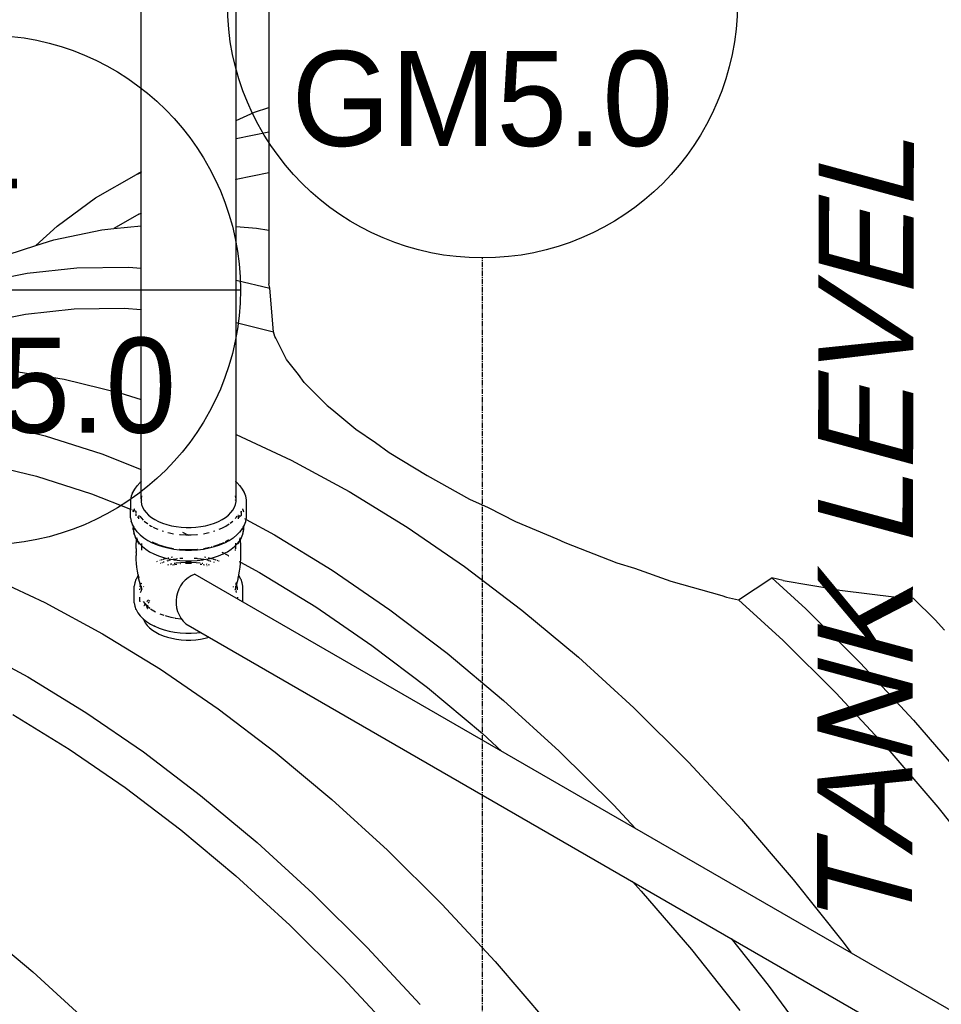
# Model space of a CAD drawing. Extents: x -19547 to -11561, y 2096 to 5601.
# Tile 153 of 168: x -13637 to -13550, y 3173 to 3266. Entities that reach past the tile are written whole.
import ezdxf
from ezdxf.enums import TextEntityAlignment as Align

# ---------------------------------------------------------------- set-up
doc = ezdxf.new("R2010")
doc.units = 0
doc.header["$MEASUREMENT"] = 0
doc.linetypes.add('CENTER1', pattern=[0.6625, 0.5, -0.075, 0.0125, -0.075])
doc.layers.get('0').update_dxf_attribs({"linetype": 'CONTINUOUS'})
for name, color, linetype in [('2946GM2$0$SHEET_NOTES', 3, 'CONTINUOUS'), ('CENTERLINE', 3, 'CENTER1'), ('PIPING-VENT-ISO', 3, 'CONTINUOUS'), ('TANK-SLOPE', 2, 'CONTINUOUS'), ('TEXT', 3, 'CONTINUOUS')]:
    doc.layers.add(name, color=color, linetype=linetype)
doc.styles.add('ISO1', font='SIMPFRAC.shx', dxfattribs={"width": 0.85, "oblique": 15})
doc.styles.add('SIMPFRAC', font='simpfrac')

# ---------------------------------------------------------------- blocks, each defined once
blk = doc.blocks.new('KEY-DETAIL')
blk.add_line((-0.19113, 0), (0.19113, 0))
blk.add_circle((0, 0), 0.19113)
at = {"style": 'SIMPFRAC'}
for tag, p in [('DETAIL', (0, 0.1314)), ('SHEET', (0, -0.03584))]:
    blk.add_attdef(tag, text='', height=0.07812, dxfattribs=at).set_placement(p, align=Align.TOP_CENTER)
blk = doc.blocks.new('8-10 TANKS')
for p, q in [((24.374, 135.7), (24.374, 117.613)), ((18.327, 114.576), (18.327, 134.748)), ((22.821, 117.01), (22.821, 134.748)), ((23.704, 117.399), (24.374, 117.613)), ((24.374, 117.613), (24.374, 116.47)), ((22.821, 117.01), (23.704, 117.399)), ((22.796, 116.999), (22.821, 117.01)), ((22.821, 116.148), (22.821, 117.01)), ((22.796, 116.143), (22.821, 116.148)), ((22.821, 116.148), (24.374, 116.47)), ((22.821, 114.222), (22.821, 116.148)), ((24.374, 116.47), (24.374, 114.544)), ((16.175, 113.334), (18.113, 114.452)), ((18.327, 114.576), (18.113, 114.452)), ((18.113, 114.452), (18.327, 114.547)), ((18.352, 114.59), (18.327, 114.576)), ((18.327, 114.547), (18.327, 114.576)), ((18.327, 114.547), (18.352, 114.557)), ((18.327, 112.614), (18.327, 114.547)), ((22.821, 114.222), (24.374, 114.544)), ((24.374, 114.544), (24.374, 111.807)), ((22.796, 114.216), (22.821, 114.222)), ((22.821, 111.978), (22.821, 114.222)), ((14.363, 112.006), (16.175, 113.334)), ((18.223, 112.568), (17.035, 111.882)), ((18.223, 112.568), (18.327, 112.614)), ((18.327, 112.614), (18.352, 112.625)), ((18.327, 112.019), (18.327, 112.614)), ((13.347, 111.08), (14.363, 112.006)), ((17.035, 111.882), (18.327, 112.019)), ((18.327, 112.019), (18.352, 112.021)), ((18.327, 110.011), (18.327, 112.019)), ((22.796, 111.98), (22.821, 111.978)), ((22.821, 111.978), (23.784, 111.903)), ((22.821, 109.446), (22.821, 111.978)), ((23.784, 111.903), (24.374, 111.807)), ((14.202, 111.352), (16.468, 111.822)), ((16.468, 111.822), (17.035, 111.882)), ((24.374, 111.807), (24.374, 109.263)), ((12.037, 110.663), (13.347, 111.08)), ((13.347, 111.08), (14.202, 111.352)), ((12.933, 109.781), (15.292, 110.03)), ((15.292, 110.03), (17.733, 110.057)), ((17.733, 110.057), (18.327, 110.011)), ((10.667, 109.311), (12.933, 109.781)), ((18.327, 110.011), (18.352, 110.009)), ((18.327, 108.047), (18.327, 110.011)), ((22.796, 109.45), (22.821, 109.446)), ((22.821, 109.446), (22.826, 109.445)), ((22.821, 107.433), (22.821, 109.446)), ((22.826, 109.445), (24.429, 109.057)), ((24.429, 109.057), (24.374, 109.263)), ((24.596, 107.004), (24.429, 109.057)), ((10.661, 107.383), (12.865, 107.84)), ((12.865, 107.84), (15.159, 108.083)), ((15.159, 108.083), (17.534, 108.109)), ((17.534, 108.109), (18.327, 108.047)), ((18.327, 108.047), (18.352, 108.045)), ((18.327, 103.794), (18.327, 108.047)), ((22.796, 107.439), (22.821, 107.433)), ((22.821, 107.433), (24.596, 107.004)), ((22.821, 102.139), (22.821, 107.433)), ((24.656, 106.779), (24.596, 107.004)), ((24.703, 106.696), (24.656, 106.779)), ((25.215, 105.682), (24.703, 106.696)), ((25.775, 104.982), (25.215, 105.682)), ((12.116, 105.167), (14.695, 104.75)), ((26.047, 104.6), (25.775, 104.982)), ((14.695, 104.75), (17.326, 104.114)), ((26.047, 104.6), (27.142, 103.505)), ((17.326, 104.114), (18.327, 103.794)), ((18.327, 103.794), (18.352, 103.786)), ((18.327, 100.484), (18.327, 103.794)), ((27.142, 103.505), (27.362, 103.34)), ((27.362, 103.34), (28.487, 102.383)), ((11.159, 102.709), (13.79, 102.072)), ((22.796, 102.15), (22.821, 102.139)), ((22.821, 102.139), (25.435, 100.915)), ((22.821, 99.889), (22.821, 102.139)), ((28.487, 102.383), (29.427, 101.758)), ((13.79, 102.072), (16.465, 101.219)), ((29.427, 101.758), (30.069, 101.275)), ((16.465, 101.219), (18.327, 100.484)), ((30.069, 101.275), (31.87, 100.189)), ((10.821, 100.777), (13.38, 100.158)), ((25.435, 100.915), (28.174, 99.433)), ((18.327, 100.484), (18.352, 100.474)), ((18.327, 99.889), (18.327, 100.484)), ((13.38, 100.158), (15.981, 99.328)), ((18.284, 99.855), (18.141, 99.712)), ((18.327, 99.889), (18.284, 99.855)), ((18.352, 99.908), (18.327, 99.889)), ((18.327, 99.094), (18.327, 99.889)), ((22.821, 99.889), (22.796, 99.908)), ((22.821, 99.094), (22.821, 99.889)), ((22.864, 99.855), (22.821, 99.889)), ((23.007, 99.712), (22.864, 99.855)), ((31.87, 100.189), (33.87, 99.08)), ((15.981, 99.328), (17.828, 98.599)), ((17.921, 99.38), (17.861, 99.217)), ((17.921, 99.38), (17.925, 99.388)), ((18.013, 99.546), (17.925, 99.388)), ((18.013, 99.546), (18.018, 99.554)), ((18.135, 99.705), (18.018, 99.554)), ((18.135, 99.705), (18.141, 99.712)), ((23.013, 99.705), (23.007, 99.712)), ((23.13, 99.554), (23.013, 99.705)), ((23.135, 99.546), (23.13, 99.554)), ((23.223, 99.388), (23.135, 99.546)), ((23.227, 99.38), (23.223, 99.388)), ((23.287, 99.217), (23.227, 99.38)), ((28.174, 99.433), (30.913, 97.752)), ((17.828, 99.032), (17.829, 99.042)), ((17.828, 99.032), (17.828, 98.599)), ((17.859, 99.208), (17.829, 99.042)), ((17.859, 99.208), (17.861, 99.217)), ((18.352, 99.229), (18.327, 99.094)), ((18.327, 99.094), (18.327, 99.025)), ((18.346, 99.045), (18.327, 99.025)), ((18.327, 99.024), (18.347, 99.044)), ((18.347, 99.031), (18.327, 99.005)), ((18.327, 99.025), (18.327, 99.024)), ((18.327, 99.024), (18.327, 99.005)), ((18.327, 99.005), (18.327, 98.958)), ((18.327, 98.958), (18.352, 98.823)), ((18.347, 99.044), (18.346, 99.045)), ((18.347, 99.044), (18.352, 99.048)), ((18.352, 99.035), (18.347, 99.031)), ((18.352, 99.049), (18.352, 99.048)), ((22.821, 99.094), (22.796, 99.229)), ((22.796, 99.048), (22.796, 99.049)), ((22.796, 99.048), (22.801, 99.044)), ((22.801, 99.031), (22.796, 99.035)), ((22.796, 98.823), (22.821, 98.958)), ((22.802, 99.045), (22.801, 99.044)), ((22.801, 99.044), (22.821, 99.024)), ((22.821, 99.005), (22.801, 99.031)), ((22.821, 99.025), (22.802, 99.045)), ((22.821, 99.025), (22.821, 99.094)), ((22.821, 99.024), (22.821, 99.025)), ((22.821, 99.005), (22.821, 99.024)), ((22.821, 98.958), (22.821, 99.005)), ((23.289, 99.208), (23.287, 99.217)), ((23.319, 99.042), (23.289, 99.208)), ((23.32, 99.032), (23.319, 99.042)), ((23.32, 98.203), (23.32, 99.032)), ((33.87, 99.08), (34.755, 98.682)), ((17.828, 98.599), (17.858, 98.588)), ((17.828, 98.203), (17.828, 98.599)), ((17.907, 98.568), (17.912, 98.566)), ((17.919, 98.563), (17.959, 98.548)), ((17.976, 98.518), (17.96, 98.475)), ((17.961, 98.474), (17.977, 98.517)), ((17.975, 98.541), (17.983, 98.538)), ((17.983, 98.538), (17.981, 98.532)), ((17.982, 98.53), (17.984, 98.538)), ((17.997, 98.576), (17.983, 98.538)), ((17.983, 98.538), (17.984, 98.538)), ((17.984, 98.538), (17.998, 98.575)), ((17.984, 98.538), (18.029, 98.52)), ((18.008, 98.606), (18.003, 98.591)), ((18.003, 98.59), (18.01, 98.606)), ((18.015, 98.618), (18.008, 98.606)), ((18.01, 98.606), (18.015, 98.616)), ((18.047, 98.513), (18.078, 98.501)), ((18.078, 98.505), (18.078, 98.501)), ((18.078, 98.501), (18.078, 98.451)), ((18.078, 98.501), (18.081, 98.499)), ((18.086, 98.492), (18.078, 98.451)), ((18.078, 98.451), (18.078, 98.42)), ((18.078, 98.4), (18.078, 98.327)), ((18.352, 98.823), (18.401, 98.69)), ((18.401, 98.69), (18.473, 98.56)), ((18.473, 98.56), (18.569, 98.436)), ((18.569, 98.436), (18.687, 98.318)), ((22.461, 98.318), (22.579, 98.436)), ((22.579, 98.436), (22.675, 98.56)), ((22.675, 98.56), (22.747, 98.69)), ((22.747, 98.69), (22.796, 98.823)), ((23.07, 98.451), (23.062, 98.492)), ((23.07, 98.505), (23.07, 98.481)), ((23.07, 98.471), (23.07, 98.451)), ((23.07, 98.44), (23.07, 98.451)), ((23.07, 98.42), (23.07, 98.362)), ((23.14, 98.606), (23.133, 98.618)), ((23.133, 98.616), (23.139, 98.606)), ((23.139, 98.606), (23.139, 98.604)), ((23.162, 98.546), (23.145, 98.591)), ((23.145, 98.59), (23.161, 98.545)), ((23.166, 98.53), (23.176, 98.504)), ((23.177, 98.505), (23.167, 98.532)), ((23.18, 98.492), (23.19, 98.467)), ((23.191, 98.468), (23.181, 98.494)), ((34.755, 98.682), (36.047, 98.018)), ((17.829, 98.193), (17.828, 98.203)), ((17.829, 98.193), (17.859, 98.028)), ((17.861, 98.018), (17.859, 98.028)), ((17.861, 98.018), (17.921, 97.856)), ((18.078, 98.312), (18.078, 98.3)), ((18.078, 98.3), (18.081, 98.284)), ((18.171, 98.219), (18.155, 98.198)), ((18.207, 98.265), (18.178, 98.227)), ((18.203, 98.257), (18.203, 98.202)), ((18.203, 98.187), (18.203, 98.149)), ((18.235, 98.302), (18.215, 98.275)), ((18.267, 98.269), (18.347, 98.166)), ((18.347, 98.166), (18.431, 98.082)), ((18.477, 98.037), (18.478, 98.035)), ((18.478, 98.035), (18.632, 97.913)), ((18.632, 97.913), (18.653, 97.899)), ((18.687, 98.318), (18.825, 98.208)), ((18.825, 98.208), (18.983, 98.107)), ((18.983, 98.107), (19.158, 98.016)), ((19.158, 98.016), (19.349, 97.936)), ((19.349, 97.936), (19.553, 97.868)), ((21.596, 97.868), (21.799, 97.936)), ((21.799, 97.936), (21.99, 98.016)), ((21.99, 98.016), (22.165, 98.107)), ((22.165, 98.107), (22.323, 98.208)), ((22.323, 98.208), (22.461, 98.318)), ((22.545, 97.936), (22.67, 98.035)), ((22.67, 98.035), (22.671, 98.037)), ((22.788, 98.154), (22.801, 98.166)), ((22.801, 98.166), (22.815, 98.184)), ((22.831, 98.205), (22.881, 98.269)), ((22.919, 98.293), (22.913, 98.302)), ((22.963, 98.236), (22.926, 98.285)), ((22.928, 98.317), (22.938, 98.312)), ((22.945, 98.218), (22.945, 98.257)), ((22.945, 98.149), (22.945, 98.202)), ((22.948, 98.306), (23.003, 98.276)), ((22.993, 98.198), (22.97, 98.227)), ((23.014, 98.271), (23.023, 98.266)), ((23.031, 98.261), (23.044, 98.254)), ((23.067, 98.284), (23.07, 98.3)), ((23.07, 98.344), (23.07, 98.327)), ((23.07, 98.312), (23.07, 98.3)), ((23.227, 97.856), (23.287, 98.018)), ((23.23, 98.154), (23.29, 98.121)), ((23.287, 98.018), (23.289, 98.028)), ((23.289, 98.028), (23.305, 98.113)), ((23.304, 98.114), (23.319, 98.193)), ((23.304, 98.114), (23.305, 98.113)), ((23.305, 98.113), (24.638, 97.392)), ((23.319, 98.193), (23.32, 98.203)), ((36.047, 98.018), (37.997, 97.2)), ((17.925, 97.847), (17.921, 97.856)), ((17.925, 97.847), (17.953, 97.797)), ((17.953, 97.813), (17.953, 97.797)), ((17.953, 97.797), (17.953, 97.719)), ((17.953, 97.797), (17.981, 97.747)), ((17.953, 97.694), (17.953, 97.719)), ((17.955, 97.669), (17.953, 97.694)), ((17.959, 97.644), (17.955, 97.669)), ((17.959, 97.644), (17.987, 97.486)), ((17.977, 97.727), (17.981, 97.747)), ((17.977, 97.727), (17.977, 97.57)), ((17.977, 97.57), (18.006, 97.414)), ((17.981, 97.749), (17.981, 97.747)), ((17.981, 97.747), (18.013, 97.689)), ((17.992, 97.462), (17.987, 97.486)), ((17.998, 97.438), (17.992, 97.462)), ((18.018, 97.681), (18.013, 97.689)), ((18.018, 97.681), (18.135, 97.53)), ((18.141, 97.524), (18.135, 97.53)), ((18.141, 97.524), (18.284, 97.381)), ((18.732, 97.849), (18.807, 97.801)), ((18.807, 97.801), (18.857, 97.775)), ((18.903, 97.751), (19.001, 97.7)), ((19.001, 97.7), (19.121, 97.649)), ((19.33, 97.572), (19.39, 97.552)), ((19.553, 97.868), (19.768, 97.813)), ((19.591, 97.497), (19.678, 97.474)), ((19.678, 97.474), (19.863, 97.439)), ((19.768, 97.813), (19.992, 97.771)), ((19.992, 97.771), (20.222, 97.743)), ((20.222, 97.743), (20.456, 97.729)), ((20.293, 97.503), (20.441, 97.434)), ((20.456, 97.729), (20.692, 97.729)), ((20.692, 97.729), (20.926, 97.743)), ((20.926, 97.743), (21.156, 97.771)), ((21.156, 97.771), (21.38, 97.813)), ((21.285, 97.439), (21.47, 97.474)), ((21.38, 97.813), (21.596, 97.868)), ((21.47, 97.474), (21.557, 97.497)), ((21.758, 97.552), (21.818, 97.572)), ((22.027, 97.649), (22.147, 97.7)), ((22.147, 97.7), (22.341, 97.801)), ((22.341, 97.801), (22.495, 97.899)), ((22.864, 97.381), (23.007, 97.524)), ((23.007, 97.524), (23.013, 97.53)), ((23.013, 97.53), (23.13, 97.681)), ((23.13, 97.681), (23.135, 97.689)), ((23.135, 97.689), (23.167, 97.747)), ((23.142, 97.414), (23.156, 97.489)), ((23.15, 97.438), (23.156, 97.462)), ((23.156, 97.462), (23.161, 97.486)), ((23.161, 97.486), (23.189, 97.644)), ((23.163, 97.528), (23.171, 97.57)), ((23.167, 97.747), (23.195, 97.797)), ((23.167, 97.747), (23.167, 97.749)), ((23.167, 97.747), (23.171, 97.727)), ((23.171, 97.57), (23.171, 97.727)), ((23.189, 97.644), (23.193, 97.669)), ((23.193, 97.669), (23.195, 97.694)), ((23.195, 97.797), (23.223, 97.847)), ((23.195, 97.797), (23.195, 97.813)), ((23.195, 97.719), (23.195, 97.797)), ((23.195, 97.694), (23.195, 97.719)), ((23.223, 97.847), (23.227, 97.856)), ((30.913, 97.752), (33.641, 95.879)), ((18.006, 97.414), (17.998, 97.438)), ((18.006, 97.414), (18.062, 97.26)), ((18.071, 97.238), (18.062, 97.26)), ((18.062, 97.26), (18.119, 97.16)), ((18.081, 97.215), (18.071, 97.238)), ((18.092, 97.194), (18.081, 97.215)), ((18.092, 97.194), (18.117, 97.148)), ((18.1, 96.919), (18.113, 97.102)), ((18.113, 97.102), (18.117, 97.148)), ((18.117, 97.148), (18.119, 97.16)), ((18.117, 97.148), (18.175, 97.046)), ((18.119, 97.16), (18.121, 97.18)), ((18.119, 97.16), (18.147, 97.111)), ((18.122, 97.194), (18.125, 97.22)), ((18.126, 97.228), (18.128, 97.249)), ((18.131, 97.241), (18.13, 97.247)), ((18.133, 97.218), (18.131, 97.241)), ((18.131, 97.241), (18.135, 97.221)), ((18.135, 97.241), (18.135, 97.221)), ((18.135, 97.221), (18.135, 97.216)), ((18.135, 97.216), (18.136, 97.215)), ((18.135, 97.194), (18.135, 97.189)), ((18.147, 97.144), (18.139, 97.169)), ((18.139, 97.169), (18.149, 97.143)), ((18.141, 97.186), (18.149, 97.143)), ((18.153, 97.119), (18.147, 97.144)), ((18.147, 97.111), (18.161, 97.091)), ((18.149, 97.143), (18.153, 97.119)), ((18.149, 97.143), (18.164, 97.102)), ((18.173, 97.069), (18.161, 97.091)), ((18.161, 97.091), (18.173, 97.076)), ((18.173, 97.076), (18.181, 97.057)), ((18.173, 97.076), (18.257, 96.967)), ((18.184, 97.046), (18.173, 97.069)), ((18.173, 97.069), (18.181, 97.057)), ((18.187, 97.026), (18.175, 97.046)), ((18.181, 97.057), (18.184, 97.046)), ((18.181, 97.057), (18.242, 96.947)), ((18.184, 97.046), (18.185, 97.044)), ((18.193, 97.023), (18.185, 97.044)), ((18.2, 97.006), (18.187, 97.026)), ((18.214, 96.987), (18.2, 97.006)), ((18.229, 96.968), (18.214, 96.987)), ((18.284, 97.381), (18.452, 97.247)), ((18.458, 97.243), (18.452, 97.247)), ((18.458, 97.243), (18.649, 97.12)), ((18.649, 97.12), (18.861, 97.01)), ((18.844, 97.048), (18.899, 97.019)), ((18.866, 97.008), (18.861, 97.01)), ((18.866, 97.008), (19.096, 96.911)), ((18.903, 97.018), (18.899, 97.019)), ((19.077, 96.944), (18.903, 97.018)), ((18.908, 97.025), (18.915, 97.021)), ((18.917, 97.02), (18.915, 97.021)), ((18.917, 97.02), (19.076, 96.953)), ((20.144, 97.401), (20.183, 97.396)), ((20.183, 97.396), (20.443, 97.38)), ((20.443, 97.38), (20.556, 97.38)), ((20.467, 97.422), (20.556, 97.38)), ((20.556, 97.38), (20.705, 97.38)), ((20.556, 97.38), (20.591, 97.364)), ((20.705, 97.38), (20.965, 97.396)), ((20.965, 97.396), (21.004, 97.401)), ((22.052, 96.911), (22.282, 97.008)), ((22.071, 96.945), (22.246, 97.018)), ((22.246, 97.018), (22.249, 97.019)), ((22.282, 97.008), (22.287, 97.01)), ((22.287, 97.01), (22.499, 97.12)), ((22.451, 97.125), (22.304, 97.048)), ((22.452, 97.125), (22.451, 97.125)), ((22.452, 97.125), (22.475, 97.14)), ((22.475, 97.14), (22.484, 97.145)), ((22.499, 97.12), (22.69, 97.243)), ((22.69, 97.243), (22.696, 97.247)), ((22.696, 97.247), (22.864, 97.381)), ((22.792, 96.989), (22.796, 96.925)), ((22.891, 96.967), (22.975, 97.076)), ((22.913, 96.96), (22.967, 97.057)), ((22.919, 96.968), (22.934, 96.987)), ((22.934, 96.987), (22.948, 97.006)), ((22.948, 97.006), (22.961, 97.026)), ((22.955, 97.023), (22.964, 97.046)), ((22.961, 97.026), (22.973, 97.046)), ((22.964, 97.046), (22.975, 97.069)), ((22.964, 97.046), (22.967, 97.057)), ((22.967, 97.057), (22.975, 97.076)), ((22.967, 97.057), (22.975, 97.069)), ((22.973, 97.046), (23.031, 97.148)), ((22.975, 97.076), (22.984, 97.102)), ((22.975, 97.069), (22.987, 97.091)), ((22.975, 97.076), (22.987, 97.091)), ((22.987, 97.091), (23.002, 97.111)), ((22.996, 97.133), (22.999, 97.143)), ((22.998, 97.136), (22.999, 97.143)), ((22.999, 97.143), (23.014, 97.221)), ((22.999, 97.143), (23.009, 97.169)), ((23, 97.138), (23.001, 97.144)), ((23.001, 97.144), (23.009, 97.169)), ((23.002, 97.111), (23.029, 97.16)), ((23.014, 97.221), (23.014, 97.241)), ((23.014, 97.221), (23.017, 97.241)), ((23.014, 97.189), (23.014, 97.221)), ((23.014, 97.189), (23.015, 97.215)), ((23.015, 97.215), (23.017, 97.241)), ((23.017, 97.241), (23.018, 97.247)), ((23.023, 97.22), (23.02, 97.249)), ((23.029, 97.16), (23.024, 97.209)), ((23.029, 97.16), (23.086, 97.26)), ((23.031, 97.148), (23.029, 97.16)), ((23.031, 97.148), (23.056, 97.194)), ((23.035, 97.102), (23.031, 97.148)), ((23.048, 96.919), (23.035, 97.102)), ((23.056, 97.194), (23.067, 97.215)), ((23.067, 97.215), (23.077, 97.238)), ((23.077, 97.238), (23.086, 97.26)), ((23.086, 97.26), (23.142, 97.414)), ((23.142, 97.414), (23.15, 97.438)), ((24.638, 97.392), (27.377, 95.711)), ((37.997, 97.2), (38.378, 97.018)), ((38.378, 97.018), (40.837, 96.061)), ((18.094, 96.735), (18.1, 96.919)), ((18.094, 96.735), (18.094, 96.585)), ((18.094, 96.551), (18.094, 96.585)), ((18.094, 96.551), (18.094, 96.401)), ((18.242, 96.947), (18.229, 96.968)), ((18.257, 96.967), (18.349, 96.875)), ((18.344, 96.716), (18.344, 96.664)), ((18.347, 96.811), (18.345, 96.737)), ((18.349, 96.875), (18.347, 96.817)), ((18.35, 96.89), (18.349, 96.875)), ((18.349, 96.875), (18.393, 96.831)), ((18.355, 96.966), (18.351, 96.907)), ((18.393, 96.831), (18.553, 96.704)), ((18.553, 96.704), (18.735, 96.587)), ((18.735, 96.587), (18.938, 96.482)), ((19.077, 96.944), (19.083, 96.942)), ((19.127, 96.923), (19.083, 96.942)), ((19.096, 96.911), (19.342, 96.829)), ((19.127, 96.923), (19.368, 96.843)), ((19.326, 96.865), (19.377, 96.848)), ((19.342, 96.829), (19.602, 96.763)), ((19.368, 96.843), (19.622, 96.778)), ((19.377, 96.848), (19.629, 96.783)), ((19.602, 96.763), (19.872, 96.712)), ((19.622, 96.778), (19.863, 96.732)), ((19.629, 96.783), (19.863, 96.739)), ((19.872, 96.712), (20.15, 96.678)), ((20.144, 96.703), (20.162, 96.701)), ((20.145, 96.696), (20.159, 96.695)), ((20.15, 96.678), (20.432, 96.661)), ((20.159, 96.695), (20.435, 96.678)), ((20.162, 96.701), (20.436, 96.684)), ((20.432, 96.661), (20.716, 96.661)), ((20.435, 96.678), (20.713, 96.678)), ((20.436, 96.684), (20.712, 96.684)), ((20.712, 96.684), (20.987, 96.701)), ((20.713, 96.678), (20.99, 96.695)), ((20.716, 96.661), (20.998, 96.678)), ((20.987, 96.701), (21.004, 96.703)), ((20.99, 96.695), (21.003, 96.696)), ((20.998, 96.678), (21.276, 96.712)), ((21.276, 96.712), (21.546, 96.763)), ((21.285, 96.739), (21.519, 96.783)), ((21.285, 96.732), (21.526, 96.778)), ((21.519, 96.783), (21.559, 96.793)), ((21.526, 96.778), (21.558, 96.786)), ((21.546, 96.763), (21.806, 96.829)), ((21.666, 96.831), (21.678, 96.825)), ((21.689, 96.819), (21.694, 96.816)), ((21.779, 96.851), (22.01, 96.928)), ((21.806, 96.829), (22.052, 96.911)), ((21.822, 96.857), (22.021, 96.923)), ((22.01, 96.928), (22.072, 96.953)), ((22.071, 96.945), (22.021, 96.923)), ((22.156, 96.566), (22.18, 96.553)), ((22.204, 96.54), (22.22, 96.532)), ((22.21, 96.482), (22.262, 96.509)), ((22.226, 96.528), (22.262, 96.509)), ((22.262, 96.509), (22.413, 96.587)), ((22.413, 96.587), (22.595, 96.704)), ((22.595, 96.704), (22.755, 96.831)), ((22.755, 96.831), (22.799, 96.875)), ((22.797, 96.907), (22.798, 96.9)), ((22.798, 96.9), (22.799, 96.875)), ((22.799, 96.875), (22.891, 96.967)), ((22.799, 96.875), (22.8, 96.832)), ((22.8, 96.826), (22.803, 96.756)), ((22.803, 96.737), (22.804, 96.72)), ((22.804, 96.691), (22.804, 96.72)), ((22.804, 96.635), (22.804, 96.664)), ((22.906, 96.947), (22.913, 96.96)), ((22.913, 96.96), (22.919, 96.968)), ((23.054, 96.735), (23.048, 96.919)), ((23.054, 96.592), (23.054, 96.735)), ((23.054, 96.585), (23.054, 96.592)), ((23.054, 96.401), (23.054, 96.585)), ((18.101, 96.217), (18.094, 96.401)), ((18.114, 96.034), (18.101, 96.217)), ((18.938, 96.482), (19.158, 96.39)), ((19.092, 96.117), (19.059, 96.103)), ((19.158, 96.39), (19.394, 96.311)), ((19.236, 96.174), (19.211, 96.165)), ((19.298, 96.194), (19.27, 96.185)), ((19.329, 96.066), (19.309, 96.058)), ((19.347, 96.21), (19.323, 96.203)), ((19.344, 96.072), (19.329, 96.066)), ((19.386, 96.224), (19.368, 96.217)), ((19.415, 96.095), (19.38, 96.084)), ((19.394, 96.311), (19.554, 96.269)), ((19.416, 96.233), (19.404, 96.229)), ((19.486, 96.252), (19.425, 96.236)), ((19.601, 96.152), (19.542, 96.137)), ((19.555, 96.27), (19.554, 96.269)), ((19.555, 96.27), (19.642, 96.247)), ((19.634, 96.29), (19.594, 96.279)), ((19.65, 96.165), (19.626, 96.159)), ((19.642, 96.247), (19.845, 96.209)), ((19.714, 96.181), (19.661, 96.168)), ((19.811, 96.325), (19.748, 96.313)), ((19.847, 96.209), (19.845, 96.209)), ((19.982, 96.234), (19.847, 96.209)), ((19.847, 96.209), (19.901, 96.199)), ((19.901, 96.199), (20.167, 96.166)), ((20.21, 96.066), (19.972, 96.037)), ((20.053, 96.243), (19.982, 96.234)), ((20.216, 96.263), (20.164, 96.257)), ((20.167, 96.166), (20.438, 96.15)), ((20.452, 96.081), (20.21, 96.066)), ((20.3, 96.268), (20.216, 96.263)), ((20.438, 96.15), (20.71, 96.15)), ((20.696, 96.081), (20.452, 96.081)), ((20.938, 96.066), (20.696, 96.081)), ((20.71, 96.15), (20.981, 96.166)), ((20.932, 96.263), (20.848, 96.268)), ((20.984, 96.257), (20.932, 96.263)), ((21.125, 96.043), (20.938, 96.066)), ((20.981, 96.166), (21.247, 96.199)), ((21.166, 96.234), (21.001, 96.255)), ((21.301, 96.209), (21.166, 96.234)), ((21.247, 96.199), (21.301, 96.209)), ((21.303, 96.209), (21.301, 96.209)), ((21.303, 96.209), (21.506, 96.247)), ((21.4, 96.313), (21.337, 96.325)), ((21.498, 96.165), (21.434, 96.181)), ((21.506, 96.247), (21.593, 96.27)), ((21.514, 96.29), (21.511, 96.291)), ((21.612, 96.136), (21.522, 96.159)), ((21.593, 96.27), (21.554, 96.279)), ((21.594, 96.269), (21.593, 96.27)), ((21.594, 96.269), (21.755, 96.311)), ((21.636, 96.127), (21.612, 96.136)), ((21.694, 96.244), (21.662, 96.252)), ((21.728, 96.235), (21.723, 96.236)), ((21.744, 96.229), (21.728, 96.235)), ((21.755, 96.311), (21.99, 96.39)), ((21.78, 96.217), (21.762, 96.224)), ((21.804, 96.072), (21.768, 96.084)), ((21.825, 96.203), (21.801, 96.21)), ((21.878, 96.185), (21.85, 96.194)), ((21.958, 96.158), (21.937, 96.165)), ((21.966, 96.155), (21.958, 96.158)), ((21.99, 96.39), (22.21, 96.482)), ((22.025, 96.13), (21.995, 96.143)), ((22.278, 96.5), (22.293, 96.492)), ((22.307, 96.485), (22.339, 96.467)), ((22.349, 96.462), (22.383, 96.444)), ((22.397, 96.436), (22.412, 96.427)), ((22.43, 96.418), (22.468, 96.397)), ((22.473, 96.395), (22.487, 96.387)), ((22.973, 96.124), (23.021, 96.098)), ((23.025, 96.096), (23.038, 96.089)), ((23.034, 96.034), (23.038, 96.089)), ((23.038, 96.089), (23.047, 96.217)), ((23.038, 96.089), (23.931, 95.606)), ((23.047, 96.217), (23.054, 96.401)), ((40.837, 96.061), (41.675, 95.802)), ((18.134, 95.851), (18.114, 96.034)), ((18.16, 95.669), (18.134, 95.851)), ((18.192, 95.488), (18.16, 95.669)), ((19.242, 96.03), (19.238, 96.028)), ((19.627, 95.964), (19.576, 95.951)), ((19.74, 95.993), (19.698, 95.982)), ((19.7, 95.919), (19.698, 95.919)), ((19.787, 96.002), (19.74, 95.993)), ((20.016, 95.986), (19.818, 95.949)), ((19.934, 96.03), (19.9, 96.023)), ((19.972, 96.037), (19.954, 96.034)), ((20.187, 96.007), (20.178, 96.006)), ((20.461, 96.027), (20.429, 96.025)), ((20.687, 96.027), (20.461, 96.027)), ((20.719, 96.025), (20.687, 96.027)), ((21.208, 95.972), (21.132, 95.986)), ((21.248, 96.023), (21.214, 96.03)), ((21.33, 95.949), (21.265, 95.961)), ((21.45, 95.982), (21.42, 95.99)), ((21.45, 95.919), (21.448, 95.919)), ((21.572, 95.951), (21.521, 95.964)), ((22.956, 95.488), (22.988, 95.669)), ((22.988, 95.669), (23.014, 95.851)), ((23.014, 95.851), (23.034, 96.034)), ((23.931, 95.606), (26.595, 93.971)), ((27.377, 95.711), (30.105, 93.838)), ((33.641, 95.879), (36.347, 93.822)), ((41.675, 95.802), (43.397, 95.185)), ((11.04, 95.456), (13.768, 94.179)), ((18.028, 95.11), (18, 94.955)), ((18.028, 95.11), (18.031, 95.119)), ((18.087, 95.271), (18.031, 95.119)), ((18.087, 95.271), (18.091, 95.28)), ((18.174, 95.428), (18.091, 95.28)), ((18.174, 95.428), (18.179, 95.436)), ((18.197, 95.46), (18.179, 95.436)), ((18.192, 95.488), (18.197, 95.46)), ((18.206, 95.471), (18.197, 95.46)), ((18.197, 95.46), (18.218, 95.345)), ((18.229, 95.29), (18.218, 95.345)), ((18.256, 95.167), (18.229, 95.29)), ((18.297, 95.007), (18.256, 95.167)), ((22.851, 95.007), (22.892, 95.167)), ((22.892, 95.167), (22.919, 95.29)), ((22.919, 95.29), (22.93, 95.345)), ((22.93, 95.345), (22.951, 95.46)), ((22.951, 95.46), (22.956, 95.488)), ((22.969, 95.436), (22.951, 95.46)), ((22.974, 95.428), (22.969, 95.436)), ((23.057, 95.28), (22.974, 95.428)), ((23.061, 95.271), (23.057, 95.28)), ((23.117, 95.119), (23.061, 95.271)), ((23.12, 95.11), (23.117, 95.119)), ((23.148, 94.955), (23.12, 95.11)), ((43.397, 95.185), (45.805, 94.512)), ((46.601, 94.299), (48.182, 95.344)), ((48.706, 95.215), (48.182, 95.344)), ((48.182, 95.344), (49.785, 93.88)), ((48.706, 95.215), (51.333, 94.774)), ((17.999, 94.945), (18, 94.955)), ((17.999, 94.177), (17.999, 94.945)), ((18.254, 94.83), (18.25, 94.809)), ((18.25, 94.809), (18.25, 94.782)), ((18.275, 94.949), (18.269, 94.916)), ((18.297, 95.007), (18.275, 94.949)), ((18.326, 94.729), (18.293, 94.64)), ((18.306, 95.033), (18.297, 95.007)), ((18.301, 94.991), (18.297, 95.007)), ((18.352, 94.817), (18.301, 94.991)), ((18.326, 95.087), (18.322, 95.076)), ((18.327, 95.088), (18.326, 95.087)), ((18.327, 95.082), (18.326, 95.087)), ((18.327, 95.082), (18.326, 95.078)), ((18.326, 95.078), (18.327, 95.068)), ((18.332, 94.74), (18.326, 94.729)), ((18.329, 95.092), (18.327, 95.088)), ((18.327, 95.088), (18.327, 95.082)), ((18.328, 94.946), (18.352, 94.817)), ((18.33, 95.098), (18.329, 95.092)), ((18.331, 95.096), (18.329, 95.092)), ((18.35, 94.772), (18.339, 94.752)), ((18.374, 94.814), (18.355, 94.78)), ((18.453, 94.931), (18.45, 94.927)), ((22.71, 94.91), (22.695, 94.931)), ((22.803, 94.762), (22.787, 94.791)), ((22.796, 94.817), (22.847, 94.991)), ((22.809, 94.889), (22.82, 94.946)), ((22.822, 94.729), (22.809, 94.752)), ((22.819, 95.092), (22.817, 95.096)), ((22.819, 95.092), (22.818, 95.098)), ((22.821, 95.088), (22.819, 95.092)), ((22.821, 95.082), (22.821, 95.088)), ((22.822, 95.087), (22.821, 95.088)), ((22.822, 95.078), (22.821, 95.082)), ((22.821, 94.994), (22.822, 95.078)), ((22.842, 95.033), (22.822, 95.087)), ((22.849, 94.657), (22.822, 94.729)), ((22.851, 95.007), (22.842, 95.032)), ((22.847, 94.991), (22.851, 95.007)), ((22.858, 94.99), (22.851, 95.007)), ((22.873, 94.949), (22.868, 94.963)), ((22.886, 94.877), (22.873, 94.949)), ((22.898, 94.809), (22.888, 94.864)), ((22.898, 94.782), (22.898, 94.809)), ((23.149, 94.945), (23.148, 94.955)), ((23.149, 94.208), (23.149, 94.945)), ((51.333, 94.774), (51.397, 94.761)), ((51.397, 94.761), (54.074, 94.425)), ((13.768, 94.179), (16.507, 92.697)), ((18, 94.167), (17.999, 94.177)), ((18.25, 94.438), (18.25, 94.359)), ((18.25, 94.339), (18.25, 94.311)), ((18.25, 94.311), (18.261, 94.251)), ((18.264, 94.232), (18.268, 94.214)), ((18.421, 94.231), (18.5, 94.129)), ((18.611, 94.235), (18.597, 94.217)), ((18.66, 94.286), (18.618, 94.244)), ((18.687, 94.313), (18.668, 94.294)), ((18.681, 94.175), (18.676, 94.166)), ((18.705, 94.217), (18.687, 94.185)), ((18.736, 94.273), (18.717, 94.238)), ((22.898, 94.438), (22.898, 94.379)), ((45.805, 94.512), (46.029, 94.439)), ((46.029, 94.439), (46.601, 94.299)), ((46.601, 94.299), (48.709, 92.375)), ((54.074, 94.425), (54.859, 94.393)), ((54.859, 94.393), (55.899, 93.361)), ((18, 94.167), (18.028, 94.012)), ((18.031, 94.002), (18.028, 94.012)), ((18.031, 94.002), (18.087, 93.85)), ((18.091, 93.841), (18.087, 93.85)), ((18.091, 93.841), (18.174, 93.693)), ((18.468, 94.022), (18.464, 94.015)), ((18.501, 94.082), (18.478, 94.04)), ((18.5, 94.129), (18.518, 94.111)), ((18.518, 94.111), (18.507, 94.093)), ((18.524, 94.122), (18.518, 94.111)), ((18.518, 94.111), (18.589, 94.041)), ((18.53, 94.13), (18.524, 94.122)), ((18.583, 94.076), (18.589, 94.041)), ((18.589, 94.041), (18.59, 94.027)), ((18.589, 94.041), (18.592, 94.025)), ((18.589, 94.041), (18.622, 94.007)), ((18.592, 94.01), (18.593, 93.996)), ((18.593, 93.993), (18.593, 93.99)), ((18.593, 93.99), (18.594, 93.988)), ((18.594, 93.988), (18.597, 93.962)), ((18.594, 93.988), (18.603, 93.964)), ((18.595, 94.007), (18.596, 94)), ((18.598, 93.99), (18.603, 93.964)), ((18.598, 93.948), (18.602, 93.91)), ((18.603, 93.964), (18.604, 93.958)), ((18.603, 93.964), (18.606, 93.957)), ((18.613, 93.938), (18.612, 93.931)), ((18.612, 93.931), (18.612, 93.904)), ((18.613, 93.938), (18.629, 93.892)), ((18.62, 93.976), (18.615, 93.951)), ((18.622, 94.007), (18.625, 94.005)), ((18.625, 94.005), (18.622, 93.989)), ((18.622, 93.902), (18.625, 93.895)), ((18.629, 94.026), (18.625, 94.005)), ((18.625, 94.005), (18.738, 93.915)), ((18.633, 94.049), (18.63, 94.033)), ((18.676, 94.166), (18.672, 94.156)), ((18.775, 93.887), (18.928, 93.789)), ((18.928, 93.789), (19.014, 93.744)), ((26.595, 93.971), (29.249, 92.149)), ((30.105, 93.838), (32.812, 91.781)), ((36.347, 93.822), (39.022, 91.588)), ((49.785, 93.88), (52.363, 91.32)), ((18.179, 93.685), (18.174, 93.693)), ((18.179, 93.685), (18.288, 93.544)), ((18.294, 93.537), (18.288, 93.544)), ((18.294, 93.537), (18.428, 93.403)), ((18.415, 93.441), (18.428, 93.403)), ((18.428, 93.403), (18.429, 93.402)), ((18.429, 93.402), (18.586, 93.278)), ((18.429, 93.402), (18.453, 93.339)), ((18.453, 93.339), (18.524, 93.213)), ((18.592, 93.274), (18.586, 93.278)), ((18.592, 93.274), (18.77, 93.159)), ((19.219, 93.649), (19.306, 93.612)), ((19.306, 93.612), (19.408, 93.578)), ((19.473, 93.557), (19.517, 93.542)), ((19.517, 93.542), (19.74, 93.484)), ((19.74, 93.484), (19.908, 93.453)), ((19.945, 93.446), (19.972, 93.441)), ((19.972, 93.441), (20.21, 93.412)), ((20.21, 93.412), (20.237, 93.41)), ((55.899, 93.361), (56.356, 92.868)), ((18.524, 93.213), (18.617, 93.092)), ((18.617, 93.092), (18.732, 92.977)), ((18.732, 92.977), (18.867, 92.869)), ((18.77, 93.159), (18.969, 93.056)), ((18.867, 92.869), (19.021, 92.771)), ((18.975, 93.053), (18.969, 93.056)), ((18.975, 93.053), (19.19, 92.963)), ((19.19, 92.963), (19.42, 92.886)), ((19.42, 92.886), (19.663, 92.824)), ((19.663, 92.824), (19.916, 92.776)), ((19.916, 92.776), (20.176, 92.745)), ((16.507, 92.697), (19.245, 91.016)), ((19.021, 92.771), (19.192, 92.682)), ((19.192, 92.682), (19.378, 92.604)), ((19.378, 92.604), (19.577, 92.538)), ((19.577, 92.538), (19.787, 92.484)), ((19.787, 92.484), (20.006, 92.443)), ((20.006, 92.443), (20.23, 92.415)), ((20.176, 92.745), (20.441, 92.728)), ((20.23, 92.415), (20.459, 92.401)), ((20.441, 92.728), (20.707, 92.728)), ((20.459, 92.401), (20.689, 92.401)), ((20.689, 92.401), (20.918, 92.415)), ((20.707, 92.728), (20.972, 92.745)), ((20.918, 92.415), (21.142, 92.443)), ((20.972, 92.745), (21.147, 92.766)), ((21.142, 92.443), (21.361, 92.484)), ((21.361, 92.484), (21.551, 92.532)), ((48.709, 92.375), (51.217, 89.884)), ((10.232, 92.138), (12.971, 90.656)), ((29.249, 92.149), (31.881, 90.148)), ((32.812, 91.781), (35.486, 89.546)), ((39.022, 91.588), (41.653, 89.186)), ((19.245, 91.016), (21.974, 89.143)), ((52.363, 91.32), (54.878, 88.611)), ((12.971, 90.656), (15.71, 88.975)), ((31.881, 90.148), (34.482, 87.975)), ((35.486, 89.546), (38.117, 87.144)), ((51.217, 89.884), (53.663, 87.25)), ((21.974, 89.143), (24.68, 87.086)), ((41.653, 89.186), (44.231, 86.625)), ((12.264, 88.87), (14.928, 87.235)), ((15.71, 88.975), (18.438, 87.102)), ((54.878, 88.611), (57.319, 85.765)), ((34.482, 87.975), (35.406, 87.131)), ((14.928, 87.235), (17.581, 85.413)), ((53.663, 87.25), (56.037, 84.482)), ((18.438, 87.102), (21.144, 85.045)), ((24.68, 87.086), (27.354, 84.852)), ((38.117, 87.144), (40.696, 84.584)), ((44.231, 86.625), (46.746, 83.917)), ((17.581, 85.413), (20.214, 83.412)), ((21.144, 85.045), (23.819, 82.81)), ((27.354, 84.852), (29.986, 82.449)), ((40.696, 84.584), (41.709, 83.492)), ((56.037, 84.482), (58.332, 81.59)), ((46.746, 83.917), (49.188, 81.07)), ((20.214, 83.412), (22.815, 81.239)), ((23.819, 82.81), (26.45, 80.408)), ((29.986, 82.449), (32.564, 79.889)), ((22.815, 81.239), (25.374, 78.902)), ((41.565, 80.978), (41.995, 80.514)), ((49.188, 81.07), (51.546, 78.098)), ((26.45, 80.408), (29.028, 77.848)), ((41.995, 80.514), (44.37, 77.745)), ((32.564, 79.889), (35.079, 77.18)), ((10.538, 78.921), (13.212, 76.687)), ((25.374, 78.902), (27.882, 76.412)), ((46.255, 78.27), (48.011, 76.057)), ((51.546, 78.098), (51.91, 77.603)), ((29.028, 77.848), (31.543, 75.139)), ((44.37, 77.745), (46.664, 74.854)), ((35.079, 77.18), (37.52, 74.334)), ((13.212, 76.687), (15.844, 74.285)), ((27.882, 76.412), (30.328, 73.778)), ((48.011, 76.057), (50.277, 72.97))]:
    blk.add_line(p, q)

msp = doc.modelspace()

# ---------------------------------------------------------------- linework, layer by layer
at = {"layer": 'CENTERLINE', "color": 3, "linetype": 'CENTER1'}
msp.add_line((-13593.593, 3089.595), (-13593.593, 3243.272), dxfattribs=at)
at = {"layer": 'PIPING-VENT-ISO'}
for p, q in [((-13620.821, 3213.339, 0), (-13489.145, 3137.315, 0)), ((-13621.645, 3208.618, 0), (-13491.579, 3133.524, 0))]:
    msp.add_line(p, q, dxfattribs=at)
msp.add_arc((-13619.767, 3210.723, 0), 2.82, 111.945, 228.25721, dxfattribs=at)

# ---------------------------------------------------------------- block references
at = {"layer": '2946GM2$0$SHEET_NOTES'}
ref = msp.add_blockref('KEY-DETAIL', (-13593.593, 3267.405, 0), dxfattribs=dict(at, xscale=126.2697858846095, yscale=126.2697858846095, zscale=126.2697858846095))
ref.add_attrib('SHEET', 'GM5.0', dxfattribs={"layer": '0', "height": 9, "style": 'SIMPFRAC'}).set_placement((-13593.593, 3262.88, 0), align=Align.TOP_CENTER)
ref.add_attrib('DETAIL', '7', dxfattribs={"layer": '0', "height": 9, "style": 'SIMPFRAC'}).set_placement((-13593.593, 3283.997, 0), align=Align.TOP_CENTER)
ref = msp.add_blockref('KEY-DETAIL', (-13640.628, 3240.249, 0), dxfattribs=dict(at, xscale=126.2697858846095, yscale=126.2697858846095, zscale=126.2697858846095))
ref.add_attrib('SHEET', 'GM5.0', dxfattribs={"layer": '0', "height": 9, "style": 'SIMPFRAC'}).set_placement((-13640.628, 3235.724, 0), align=Align.TOP_CENTER)
ref.add_attrib('DETAIL', '4', dxfattribs={"layer": '0', "height": 9, "style": 'SIMPFRAC'}).set_placement((-13640.628, 3256.841, 0), align=Align.TOP_CENTER)
at = {"layer": 'TANK-SLOPE', "xscale": 2, "yscale": 2, "zscale": 2}
msp.add_blockref('8-10 TANKS', (-13662.551, 3022.285), dxfattribs=at)

# ---------------------------------------------------------------- texts
at = {"layer": 'TEXT', "style": 'ISO1', "oblique": 15, "text_generation_flag": 6, "width": 1.035276}
msp.add_text('TANK LEVEL', height=9, rotation=269.86426, dxfattribs=at).set_placement((-13552.929, 3179.078, 0))

doc.saveas('drawing.dxf')
